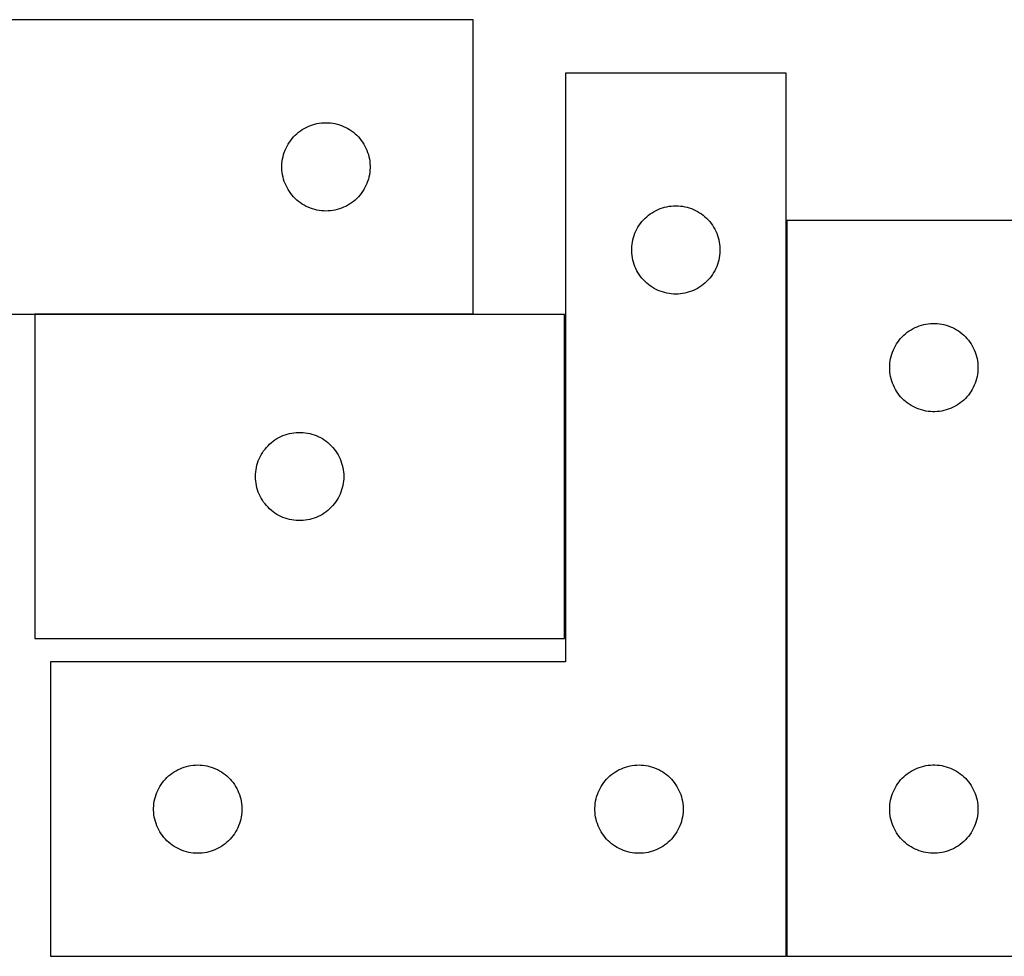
# Model space of a CAD drawing. Header units: millimetres. Extents: x 7 to 1493, y 7 to 2993.
# Tile 9 of 15: x 558 to 893, y 2113 to 2431. Entities that reach past the tile are written whole.
import ezdxf

# ---------------------------------------------------------------- set-up
doc = ezdxf.new("R2010")
doc.units = ezdxf.units.MM
doc.layers.add('COMMON', color=5, linetype='CONTINUOUS', true_color=0x0000ff)
doc.layers.add('CUT', color=7, linetype='CONTINUOUS', true_color=0x000000)

msp = doc.modelspace()

# ---------------------------------------------------------------- linework, layer by layer
at = {"layer": 'COMMON'}
for p, q in [((818.772179, 2113.091859), (818.772179, 2363.091859)), ((712.259693, 2331.196549), (563.302547, 2331.196549))]:
    msp.add_line(p, q, dxfattribs=at)
at = {"layer": 'CUT'}
for p, q in [((712.259693, 2431.296549), (462.259693, 2431.296549)), ((712.259693, 2331.296549), (712.259693, 2431.296549)), ((818.672178, 2413.075211), (743.672178, 2413.075211)), ((743.672178, 2413.075211), (743.672178, 2213.075211)), ((818.672178, 2113.075211), (818.672178, 2413.075211)), ((652.357412, 2392.563528), (652.950551, 2393.058346)), ((652.950551, 2393.058346), (653.568377, 2393.521974)), ((653.568377, 2393.521974), (654.20925, 2393.953183)), ((654.20925, 2393.953183), (654.871472, 2394.350828)), ((654.871472, 2394.350828), (655.553286, 2394.713856)), ((655.553286, 2394.713856), (656.252885, 2395.041303)), ((656.252885, 2395.041303), (656.968412, 2395.332302)), ((656.968412, 2395.332302), (657.697971, 2395.58608)), ((657.697971, 2395.58608), (658.439627, 2395.801965)), ((658.439627, 2395.801965), (659.191412, 2395.979385)), ((659.191412, 2395.979385), (659.951335, 2396.117868)), ((659.951335, 2396.117868), (660.717378, 2396.217048)), ((660.717378, 2396.217048), (661.487512, 2396.276661)), ((661.487512, 2396.276661), (662.259693, 2396.296549)), ((662.259693, 2396.296549), (663.031875, 2396.276661)), ((663.031875, 2396.276661), (663.802008, 2396.217048)), ((663.802008, 2396.217048), (664.568052, 2396.117868)), ((664.568052, 2396.117868), (665.327974, 2395.979385)), ((665.327974, 2395.979385), (666.07976, 2395.801965)), ((666.07976, 2395.801965), (666.821416, 2395.58608)), ((666.821416, 2395.58608), (667.550975, 2395.332302)), ((667.550975, 2395.332302), (668.266502, 2395.041303)), ((668.266502, 2395.041303), (668.9661, 2394.713856)), ((668.9661, 2394.713856), (669.647914, 2394.350828)), ((669.647914, 2394.350828), (670.310136, 2393.953183)), ((670.310136, 2393.953183), (670.95101, 2393.521974)), ((670.95101, 2393.521974), (671.568836, 2393.058346)), ((671.568836, 2393.058346), (672.161975, 2392.563528)), ((649.399974, 2389.018441), (649.814538, 2389.670205)), ((649.814538, 2389.670205), (650.262105, 2390.299764)), ((650.262105, 2390.299764), (650.741487, 2390.905447)), ((650.741487, 2390.905447), (651.251413, 2391.485649)), ((651.251413, 2391.485649), (651.790531, 2392.038832)), ((651.790531, 2392.038832), (652.357412, 2392.563528)), ((672.161975, 2392.563528), (672.728856, 2392.038832)), ((672.728856, 2392.038832), (673.267974, 2391.485649)), ((673.267974, 2391.485649), (673.7779, 2390.905447)), ((673.7779, 2390.905447), (674.257282, 2390.299764)), ((674.257282, 2390.299764), (674.704849, 2389.670205)), ((674.704849, 2389.670205), (675.119413, 2389.018441)), ((648.092355, 2386.224685), (648.364834, 2386.947468)), ((648.364834, 2386.947468), (648.674159, 2387.655265)), ((648.674159, 2387.655265), (649.019511, 2388.346201)), ((649.019511, 2388.346201), (649.399974, 2389.018441)), ((675.119413, 2389.018441), (675.499875, 2388.346201)), ((675.499875, 2388.346201), (675.845227, 2387.655265)), ((675.845227, 2387.655265), (676.154553, 2386.947468)), ((676.154553, 2386.947468), (676.427032, 2386.224685)), ((647.30443, 2382.454181), (647.383853, 2383.222525)), ((647.383853, 2383.222525), (647.502724, 2383.985761)), ((647.502724, 2383.985761), (647.660728, 2384.741866)), ((647.660728, 2384.741866), (647.857445, 2385.488834)), ((647.857445, 2385.488834), (648.092355, 2386.224685)), ((676.427032, 2386.224685), (676.661941, 2385.488834)), ((676.661941, 2385.488834), (676.858659, 2384.741866)), ((676.858659, 2384.741866), (677.016663, 2383.985761)), ((677.016663, 2383.985761), (677.135533, 2383.222525)), ((677.135533, 2383.222525), (677.214956, 2382.454181)), ((647.264666, 2381.682768), (647.30443, 2382.454181)), ((647.264666, 2380.910331), (647.264666, 2381.682768)), ((647.30443, 2380.138917), (647.264666, 2380.910331)), ((647.383853, 2379.370574), (647.30443, 2380.138917)), ((677.214956, 2380.138917), (677.135533, 2379.370574)), ((677.214956, 2382.454181), (677.25472, 2381.682768)), ((677.25472, 2380.910331), (677.214956, 2380.138917)), ((677.25472, 2381.682768), (677.25472, 2380.910331)), ((647.502724, 2378.607338), (647.383853, 2379.370574)), ((647.660728, 2377.851233), (647.502724, 2378.607338)), ((647.857445, 2377.104265), (647.660728, 2377.851233)), ((648.092355, 2376.368414), (647.857445, 2377.104265)), ((648.364834, 2375.645631), (648.092355, 2376.368414)), ((676.427032, 2376.368414), (676.154553, 2375.645631)), ((676.661941, 2377.104265), (676.427032, 2376.368414)), ((676.858659, 2377.851233), (676.661941, 2377.104265)), ((677.016663, 2378.607338), (676.858659, 2377.851233)), ((677.135533, 2379.370574), (677.016663, 2378.607338)), ((648.674159, 2374.937834), (648.364834, 2375.645631)), ((649.019511, 2374.246898), (648.674159, 2374.937834)), ((649.399974, 2373.574657), (649.019511, 2374.246898)), ((649.814538, 2372.922894), (649.399974, 2373.574657)), ((650.262105, 2372.293335), (649.814538, 2372.922894)), ((674.704849, 2372.922894), (674.257282, 2372.293335)), ((675.119413, 2373.574657), (674.704849, 2372.922894)), ((675.499875, 2374.246898), (675.119413, 2373.574657)), ((675.845227, 2374.937834), (675.499875, 2374.246898)), ((676.154553, 2375.645631), (675.845227, 2374.937834)), ((650.741487, 2371.687652), (650.262105, 2372.293335)), ((651.251413, 2371.107449), (650.741487, 2371.687652)), ((651.790531, 2370.554267), (651.251413, 2371.107449)), ((652.357412, 2370.02957), (651.790531, 2370.554267)), ((652.950551, 2369.534752), (652.357412, 2370.02957)), ((672.161975, 2370.02957), (671.568836, 2369.534752)), ((672.728856, 2370.554267), (672.161975, 2370.02957)), ((673.267974, 2371.107449), (672.728856, 2370.554267)), ((673.7779, 2371.687652), (673.267974, 2371.107449)), ((674.257282, 2372.293335), (673.7779, 2371.687652)), ((653.568377, 2369.071124), (652.950551, 2369.534752)), ((654.20925, 2368.639916), (653.568377, 2369.071124)), ((654.871472, 2368.242271), (654.20925, 2368.639916)), ((655.553286, 2367.879243), (654.871472, 2368.242271)), ((656.252885, 2367.551796), (655.553286, 2367.879243)), ((656.968412, 2367.260797), (656.252885, 2367.551796)), ((657.697971, 2367.007019), (656.968412, 2367.260797)), ((658.439627, 2366.791134), (657.697971, 2367.007019)), ((659.191412, 2366.613714), (658.439627, 2366.791134)), ((659.951335, 2366.475231), (659.191412, 2366.613714)), ((660.717378, 2366.376051), (659.951335, 2366.475231)), ((661.487512, 2366.316438), (660.717378, 2366.376051)), ((662.259693, 2366.296549), (661.487512, 2366.316438)), ((663.031875, 2366.316438), (662.259693, 2366.296549)), ((663.802008, 2366.376051), (663.031875, 2366.316438)), ((664.568052, 2366.475231), (663.802008, 2366.376051)), ((665.327974, 2366.613714), (664.568052, 2366.475231)), ((666.07976, 2366.791134), (665.327974, 2366.613714)), ((666.821416, 2367.007019), (666.07976, 2366.791134)), ((667.550975, 2367.260797), (666.821416, 2367.007019)), ((668.266502, 2367.551796), (667.550975, 2367.260797)), ((668.9661, 2367.879243), (668.266502, 2367.551796)), ((669.647914, 2368.242271), (668.9661, 2367.879243)), ((670.310136, 2368.639916), (669.647914, 2368.242271)), ((670.95101, 2369.071124), (670.310136, 2368.639916)), ((671.568836, 2369.534752), (670.95101, 2369.071124)), ((773.783957, 2366.12949), (774.465771, 2366.492517)), ((774.465771, 2366.492517), (775.16537, 2366.819965)), ((775.16537, 2366.819965), (775.880897, 2367.110963)), ((775.880897, 2367.110963), (776.610456, 2367.364742)), ((776.610456, 2367.364742), (777.352111, 2367.580627)), ((777.352111, 2367.580627), (778.103897, 2367.758046)), ((778.103897, 2367.758046), (778.86382, 2367.89653)), ((778.86382, 2367.89653), (779.629863, 2367.995709)), ((779.629863, 2367.995709), (780.399997, 2368.055323)), ((780.399997, 2368.055323), (781.172178, 2368.075211)), ((781.172178, 2368.075211), (781.94436, 2368.055323)), ((781.94436, 2368.055323), (782.714493, 2367.995709)), ((782.714493, 2367.995709), (783.480537, 2367.89653)), ((783.480537, 2367.89653), (784.240459, 2367.758046)), ((784.240459, 2367.758046), (784.992245, 2367.580627)), ((784.992245, 2367.580627), (785.733901, 2367.364742)), ((785.733901, 2367.364742), (786.463459, 2367.110963)), ((786.463459, 2367.110963), (787.178987, 2366.819965)), ((787.178987, 2366.819965), (787.878585, 2366.492517)), ((787.878585, 2366.492517), (788.560399, 2366.12949)), ((769.653971, 2362.684109), (770.163898, 2363.264311)), ((770.163898, 2363.264311), (770.703016, 2363.817494)), ((770.703016, 2363.817494), (771.269896, 2364.34219)), ((771.269896, 2364.34219), (771.863036, 2364.837008)), ((771.863036, 2364.837008), (772.480862, 2365.300636)), ((772.480862, 2365.300636), (773.121735, 2365.731845)), ((773.121735, 2365.731845), (773.783957, 2366.12949)), ((788.560399, 2366.12949), (789.222621, 2365.731845)), ((789.222621, 2365.731845), (789.863495, 2365.300636)), ((789.863495, 2365.300636), (790.48132, 2364.837008)), ((790.48132, 2364.837008), (791.07446, 2364.34219)), ((791.07446, 2364.34219), (791.641341, 2363.817494)), ((791.641341, 2363.817494), (792.180459, 2363.264311)), ((792.180459, 2363.264311), (792.690385, 2362.684109)), ((918.872179, 2363.091859), (818.872179, 2363.091859)), ((818.872179, 2363.091859), (818.872179, 2113.091859)), ((767.586644, 2359.433927), (767.931996, 2360.124862)), ((767.931996, 2360.124862), (768.312459, 2360.797103)), ((768.312459, 2360.797103), (768.727023, 2361.448867)), ((768.727023, 2361.448867), (769.17459, 2362.078425)), ((769.17459, 2362.078425), (769.653971, 2362.684109)), ((792.690385, 2362.684109), (793.169767, 2362.078425)), ((793.169767, 2362.078425), (793.617333, 2361.448867)), ((793.617333, 2361.448867), (794.031898, 2360.797103)), ((794.031898, 2360.797103), (794.41236, 2360.124862)), ((794.41236, 2360.124862), (794.757712, 2359.433927)), ((766.415209, 2355.764423), (766.573213, 2356.520527)), ((766.573213, 2356.520527), (766.76993, 2357.267496)), ((766.76993, 2357.267496), (767.00484, 2358.003347)), ((767.00484, 2358.003347), (767.277319, 2358.72613)), ((767.277319, 2358.72613), (767.586644, 2359.433927)), ((794.757712, 2359.433927), (795.067038, 2358.72613)), ((795.067038, 2358.72613), (795.339517, 2358.003347)), ((795.339517, 2358.003347), (795.574426, 2357.267496)), ((795.574426, 2357.267496), (795.771144, 2356.520527)), ((795.771144, 2356.520527), (795.929147, 2355.764423)), ((766.177151, 2353.46143), (766.216915, 2354.232843)), ((766.177151, 2352.688992), (766.177151, 2353.46143)), ((766.216915, 2354.232843), (766.296338, 2355.001187)), ((766.296338, 2355.001187), (766.415209, 2355.764423)), ((795.929147, 2355.764423), (796.048018, 2355.001187)), ((796.048018, 2355.001187), (796.127441, 2354.232843)), ((796.127441, 2354.232843), (796.167205, 2353.46143)), ((796.167205, 2353.46143), (796.167205, 2352.688992)), ((766.216915, 2351.917579), (766.177151, 2352.688992)), ((766.296338, 2351.149236), (766.216915, 2351.917579)), ((766.415209, 2350.386), (766.296338, 2351.149236)), ((766.573213, 2349.629895), (766.415209, 2350.386)), ((766.76993, 2348.882927), (766.573213, 2349.629895)), ((795.771144, 2349.629895), (795.574426, 2348.882927)), ((795.929147, 2350.386), (795.771144, 2349.629895)), ((796.048018, 2351.149236), (795.929147, 2350.386)), ((796.127441, 2351.917579), (796.048018, 2351.149236)), ((796.167205, 2352.688992), (796.127441, 2351.917579)), ((767.00484, 2348.147075), (766.76993, 2348.882927)), ((767.277319, 2347.424293), (767.00484, 2348.147075)), ((767.586644, 2346.716495), (767.277319, 2347.424293)), ((767.931996, 2346.02556), (767.586644, 2346.716495)), ((794.757712, 2346.716495), (794.41236, 2346.02556)), ((795.067038, 2347.424293), (794.757712, 2346.716495)), ((795.339517, 2348.147075), (795.067038, 2347.424293)), ((795.574426, 2348.882927), (795.339517, 2348.147075)), ((768.312459, 2345.353319), (767.931996, 2346.02556)), ((768.727023, 2344.701555), (768.312459, 2345.353319)), ((769.17459, 2344.071997), (768.727023, 2344.701555)), ((769.653971, 2343.466314), (769.17459, 2344.071997)), ((770.163898, 2342.886111), (769.653971, 2343.466314)), ((770.703016, 2342.332928), (770.163898, 2342.886111)), ((792.180459, 2342.886111), (791.641341, 2342.332928)), ((792.690385, 2343.466314), (792.180459, 2342.886111)), ((793.169767, 2344.071997), (792.690385, 2343.466314)), ((793.617333, 2344.701555), (793.169767, 2344.071997)), ((794.031898, 2345.353319), (793.617333, 2344.701555)), ((794.41236, 2346.02556), (794.031898, 2345.353319)), ((771.269896, 2341.808232), (770.703016, 2342.332928)), ((771.863036, 2341.313414), (771.269896, 2341.808232)), ((772.480862, 2340.849786), (771.863036, 2341.313414)), ((773.121735, 2340.418578), (772.480862, 2340.849786)), ((773.783957, 2340.020933), (773.121735, 2340.418578)), ((774.465771, 2339.657905), (773.783957, 2340.020933)), ((775.16537, 2339.330458), (774.465771, 2339.657905)), ((787.878585, 2339.657905), (787.178987, 2339.330458)), ((788.560399, 2340.020933), (787.878585, 2339.657905)), ((789.222621, 2340.418578), (788.560399, 2340.020933)), ((789.863495, 2340.849786), (789.222621, 2340.418578)), ((790.48132, 2341.313414), (789.863495, 2340.849786)), ((791.07446, 2341.808232), (790.48132, 2341.313414)), ((791.641341, 2342.332928), (791.07446, 2341.808232)), ((775.880897, 2339.039459), (775.16537, 2339.330458)), ((776.610456, 2338.78568), (775.880897, 2339.039459)), ((777.352111, 2338.569795), (776.610456, 2338.78568)), ((778.103897, 2338.392376), (777.352111, 2338.569795)), ((778.86382, 2338.253893), (778.103897, 2338.392376)), ((779.629863, 2338.154713), (778.86382, 2338.253893)), ((780.399997, 2338.0951), (779.629863, 2338.154713)), ((781.172178, 2338.075211), (780.399997, 2338.0951)), ((781.94436, 2338.0951), (781.172178, 2338.075211)), ((782.714493, 2338.154713), (781.94436, 2338.0951)), ((783.480537, 2338.253893), (782.714493, 2338.154713)), ((784.240459, 2338.392376), (783.480537, 2338.253893)), ((784.992245, 2338.569795), (784.240459, 2338.392376)), ((785.733901, 2338.78568), (784.992245, 2338.569795)), ((786.463459, 2339.039459), (785.733901, 2338.78568)), ((787.178987, 2339.330458), (786.463459, 2339.039459)), ((537.259693, 2331.296549), (712.259693, 2331.296549)), ((743.302547, 2331.096548), (563.302547, 2331.096548)), ((563.302547, 2331.096548), (563.302547, 2221.096548)), ((743.302547, 2221.096548), (743.302547, 2331.096548)), ((861.150287, 2325.951578), (861.822528, 2326.332041)), ((861.822528, 2326.332041), (862.513463, 2326.677393)), ((862.513463, 2326.677393), (863.221261, 2326.986718)), ((863.221261, 2326.986718), (863.944043, 2327.259197)), ((863.944043, 2327.259197), (864.679895, 2327.494107)), ((864.679895, 2327.494107), (865.426863, 2327.690824)), ((865.426863, 2327.690824), (866.182968, 2327.848828)), ((866.182968, 2327.848828), (866.946204, 2327.967699)), ((866.946204, 2327.967699), (867.714547, 2328.047122)), ((867.714547, 2328.047122), (868.48596, 2328.086886)), ((868.48596, 2328.086886), (869.258398, 2328.086886)), ((869.258398, 2328.086886), (870.029811, 2328.047122)), ((870.029811, 2328.047122), (870.798155, 2327.967699)), ((870.798155, 2327.967699), (871.561391, 2327.848828)), ((871.561391, 2327.848828), (872.317495, 2327.690824)), ((872.317495, 2327.690824), (873.064464, 2327.494107)), ((873.064464, 2327.494107), (873.800315, 2327.259197)), ((873.800315, 2327.259197), (874.523098, 2326.986718)), ((874.523098, 2326.986718), (875.230895, 2326.677393)), ((875.230895, 2326.677393), (875.92183, 2326.332041)), ((875.92183, 2326.332041), (876.594071, 2325.951578)), ((857.110382, 2322.401001), (857.6052, 2322.99414)), ((857.6052, 2322.99414), (858.129896, 2323.561021)), ((858.129896, 2323.561021), (858.683079, 2324.100139)), ((858.683079, 2324.100139), (859.263282, 2324.610065)), ((859.263282, 2324.610065), (859.868965, 2325.089447)), ((859.868965, 2325.089447), (860.498523, 2325.537014)), ((860.498523, 2325.537014), (861.150287, 2325.951578)), ((876.594071, 2325.951578), (877.245835, 2325.537014)), ((877.245835, 2325.537014), (877.875393, 2325.089447)), ((877.875393, 2325.089447), (878.481077, 2324.610065)), ((878.481077, 2324.610065), (879.061279, 2324.100139)), ((879.061279, 2324.100139), (879.614462, 2323.561021)), ((879.614462, 2323.561021), (880.139158, 2322.99414)), ((880.139158, 2322.99414), (880.633976, 2322.401001)), ((855.127426, 2319.098667), (855.454873, 2319.798266)), ((855.454873, 2319.798266), (855.817901, 2320.48008)), ((855.817901, 2320.48008), (856.215546, 2321.142302)), ((856.215546, 2321.142302), (856.646754, 2321.783175)), ((856.646754, 2321.783175), (857.110382, 2322.401001)), ((880.633976, 2322.401001), (881.097604, 2321.783175)), ((881.097604, 2321.783175), (881.528813, 2321.142302)), ((881.528813, 2321.142302), (881.926458, 2320.48008)), ((881.926458, 2320.48008), (882.289485, 2319.798266)), ((882.289485, 2319.798266), (882.616933, 2319.098667)), ((854.050861, 2315.400217), (854.189344, 2316.16014)), ((854.189344, 2316.16014), (854.366763, 2316.911925)), ((854.366763, 2316.911925), (854.582648, 2317.653581)), ((854.582648, 2317.653581), (854.836427, 2318.38314)), ((854.836427, 2318.38314), (855.127426, 2319.098667)), ((882.616933, 2319.098667), (882.907931, 2318.38314)), ((882.907931, 2318.38314), (883.16171, 2317.653581)), ((883.16171, 2317.653581), (883.377595, 2316.911925)), ((883.377595, 2316.911925), (883.555014, 2316.16014)), ((883.555014, 2316.16014), (883.693498, 2315.400217)), ((853.872179, 2313.091859), (853.892068, 2313.86404)), ((853.892068, 2312.319677), (853.872179, 2313.091859)), ((853.892068, 2313.86404), (853.951681, 2314.634174)), ((853.951681, 2314.634174), (854.050861, 2315.400217)), ((883.693498, 2315.400217), (883.792677, 2314.634174)), ((883.792677, 2314.634174), (883.852291, 2313.86404)), ((883.852291, 2313.86404), (883.872179, 2313.091859)), ((883.872179, 2313.091859), (883.852291, 2312.319677)), ((853.951681, 2311.549544), (853.892068, 2312.319677)), ((854.050861, 2310.7835), (853.951681, 2311.549544)), ((854.189344, 2310.023578), (854.050861, 2310.7835)), ((854.366763, 2309.271792), (854.189344, 2310.023578)), ((883.555014, 2310.023578), (883.377595, 2309.271792)), ((883.693498, 2310.7835), (883.555014, 2310.023578)), ((883.792677, 2311.549544), (883.693498, 2310.7835)), ((883.852291, 2312.319677), (883.792677, 2311.549544)), ((854.582648, 2308.530136), (854.366763, 2309.271792)), ((854.836427, 2307.800577), (854.582648, 2308.530136)), ((855.127426, 2307.08505), (854.836427, 2307.800577)), ((855.454873, 2306.385452), (855.127426, 2307.08505)), ((855.817901, 2305.703638), (855.454873, 2306.385452)), ((882.289485, 2306.385452), (881.926458, 2305.703638)), ((882.616933, 2307.08505), (882.289485, 2306.385452)), ((882.907931, 2307.800577), (882.616933, 2307.08505)), ((883.16171, 2308.530136), (882.907931, 2307.800577)), ((883.377595, 2309.271792), (883.16171, 2308.530136)), ((856.215546, 2305.041416), (855.817901, 2305.703638)), ((856.646754, 2304.400542), (856.215546, 2305.041416)), ((857.110382, 2303.782716), (856.646754, 2304.400542)), ((857.6052, 2303.189577), (857.110382, 2303.782716)), ((858.129896, 2302.622696), (857.6052, 2303.189577)), ((858.683079, 2302.083578), (858.129896, 2302.622696)), ((879.614462, 2302.622696), (879.061279, 2302.083578)), ((880.139158, 2303.189577), (879.614462, 2302.622696)), ((880.633976, 2303.782716), (880.139158, 2303.189577)), ((881.097604, 2304.400542), (880.633976, 2303.782716)), ((881.528813, 2305.041416), (881.097604, 2304.400542)), ((881.926458, 2305.703638), (881.528813, 2305.041416)), ((859.263282, 2301.573652), (858.683079, 2302.083578)), ((859.868965, 2301.09427), (859.263282, 2301.573652)), ((860.498523, 2300.646703), (859.868965, 2301.09427)), ((861.150287, 2300.232139), (860.498523, 2300.646703)), ((861.822528, 2299.851677), (861.150287, 2300.232139)), ((862.513463, 2299.506325), (861.822528, 2299.851677)), ((863.221261, 2299.196999), (862.513463, 2299.506325)), ((875.230895, 2299.506325), (874.523098, 2299.196999)), ((875.92183, 2299.851677), (875.230895, 2299.506325)), ((876.594071, 2300.232139), (875.92183, 2299.851677)), ((877.245835, 2300.646703), (876.594071, 2300.232139)), ((877.875393, 2301.09427), (877.245835, 2300.646703)), ((878.481077, 2301.573652), (877.875393, 2301.09427)), ((879.061279, 2302.083578), (878.481077, 2301.573652)), ((863.944043, 2298.92452), (863.221261, 2299.196999)), ((864.679895, 2298.689611), (863.944043, 2298.92452)), ((865.426863, 2298.492893), (864.679895, 2298.689611)), ((866.182968, 2298.334889), (865.426863, 2298.492893)), ((866.946204, 2298.216019), (866.182968, 2298.334889)), ((867.714547, 2298.136596), (866.946204, 2298.216019)), ((868.48596, 2298.096832), (867.714547, 2298.136596)), ((869.258398, 2298.096832), (868.48596, 2298.096832)), ((870.029811, 2298.136596), (869.258398, 2298.096832)), ((870.798155, 2298.216019), (870.029811, 2298.136596)), ((871.561391, 2298.334889), (870.798155, 2298.216019)), ((872.317495, 2298.492893), (871.561391, 2298.334889)), ((873.064464, 2298.689611), (872.317495, 2298.492893)), ((873.800315, 2298.92452), (873.064464, 2298.689611)), ((874.523098, 2299.196999), (873.800315, 2298.92452)), ((645.580655, 2288.956268), (646.252896, 2289.33673)), ((646.252896, 2289.33673), (646.943831, 2289.682082)), ((646.943831, 2289.682082), (647.651628, 2289.991408)), ((647.651628, 2289.991408), (648.374411, 2290.263887)), ((648.374411, 2290.263887), (649.110262, 2290.498797)), ((649.110262, 2290.498797), (649.857231, 2290.695514)), ((649.857231, 2290.695514), (650.613335, 2290.853518)), ((650.613335, 2290.853518), (651.376572, 2290.972389)), ((651.376572, 2290.972389), (652.144915, 2291.051811)), ((652.144915, 2291.051811), (652.916328, 2291.091575)), ((652.916328, 2291.091575), (653.688766, 2291.091575)), ((653.688766, 2291.091575), (654.460179, 2291.051811)), ((654.460179, 2291.051811), (655.228522, 2290.972389)), ((655.228522, 2290.972389), (655.991758, 2290.853518)), ((655.991758, 2290.853518), (656.747863, 2290.695514)), ((656.747863, 2290.695514), (657.494831, 2290.498797)), ((657.494831, 2290.498797), (658.230683, 2290.263887)), ((658.230683, 2290.263887), (658.953465, 2289.991408)), ((658.953465, 2289.991408), (659.661263, 2289.682082)), ((659.661263, 2289.682082), (660.352198, 2289.33673)), ((660.352198, 2289.33673), (661.024439, 2288.956268)), ((641.54075, 2285.405691), (642.035568, 2285.99883)), ((642.035568, 2285.99883), (642.560264, 2286.565711)), ((642.560264, 2286.565711), (643.113447, 2287.104829)), ((643.113447, 2287.104829), (643.693649, 2287.614755)), ((643.693649, 2287.614755), (644.299333, 2288.094137)), ((644.299333, 2288.094137), (644.928891, 2288.541704)), ((644.928891, 2288.541704), (645.580655, 2288.956268)), ((661.024439, 2288.956268), (661.676203, 2288.541704)), ((661.676203, 2288.541704), (662.305761, 2288.094137)), ((662.305761, 2288.094137), (662.911445, 2287.614755)), ((662.911445, 2287.614755), (663.491647, 2287.104829)), ((663.491647, 2287.104829), (664.04483, 2286.565711)), ((664.04483, 2286.565711), (664.569526, 2285.99883)), ((664.569526, 2285.99883), (665.064344, 2285.405691)), ((639.557793, 2282.103357), (639.885241, 2282.802955)), ((639.885241, 2282.802955), (640.248268, 2283.484769)), ((640.248268, 2283.484769), (640.645913, 2284.146991)), ((640.645913, 2284.146991), (641.077122, 2284.787865)), ((641.077122, 2284.787865), (641.54075, 2285.405691)), ((665.064344, 2285.405691), (665.527972, 2284.787865)), ((665.527972, 2284.787865), (665.95918, 2284.146991)), ((665.95918, 2284.146991), (666.356825, 2283.484769)), ((666.356825, 2283.484769), (666.719853, 2282.802955)), ((666.719853, 2282.802955), (667.0473, 2282.103357)), ((638.619712, 2279.164829), (638.797131, 2279.916615)), ((638.797131, 2279.916615), (639.013016, 2280.658271)), ((639.013016, 2280.658271), (639.266795, 2281.38783)), ((639.266795, 2281.38783), (639.557793, 2282.103357)), ((667.0473, 2282.103357), (667.338299, 2281.38783)), ((667.338299, 2281.38783), (667.592078, 2280.658271)), ((667.592078, 2280.658271), (667.807963, 2279.916615)), ((667.807963, 2279.916615), (667.985382, 2279.164829)), ((638.302547, 2276.096548), (638.322436, 2276.86873)), ((638.322436, 2275.324367), (638.302547, 2276.096548)), ((638.322436, 2276.86873), (638.382049, 2277.638863)), ((638.382049, 2277.638863), (638.481228, 2278.404907)), ((638.481228, 2278.404907), (638.619712, 2279.164829)), ((667.985382, 2279.164829), (668.123865, 2278.404907)), ((668.123865, 2278.404907), (668.223045, 2277.638863)), ((668.223045, 2277.638863), (668.282658, 2276.86873)), ((668.282658, 2276.86873), (668.302547, 2276.096548)), ((668.302547, 2276.096548), (668.282658, 2275.324367)), ((638.382049, 2274.554233), (638.322436, 2275.324367)), ((638.481228, 2273.78819), (638.382049, 2274.554233)), ((638.619712, 2273.028267), (638.481228, 2273.78819)), ((638.797131, 2272.276482), (638.619712, 2273.028267)), ((667.985382, 2273.028267), (667.807963, 2272.276482)), ((668.123865, 2273.78819), (667.985382, 2273.028267)), ((668.223045, 2274.554233), (668.123865, 2273.78819)), ((668.282658, 2275.324367), (668.223045, 2274.554233)), ((639.013016, 2271.534826), (638.797131, 2272.276482)), ((639.266795, 2270.805267), (639.013016, 2271.534826)), ((639.557793, 2270.08974), (639.266795, 2270.805267)), ((639.885241, 2269.390142), (639.557793, 2270.08974)), ((640.248268, 2268.708327), (639.885241, 2269.390142)), ((666.719853, 2269.390142), (666.356825, 2268.708327)), ((667.0473, 2270.08974), (666.719853, 2269.390142)), ((667.338299, 2270.805267), (667.0473, 2270.08974)), ((667.592078, 2271.534826), (667.338299, 2270.805267)), ((667.807963, 2272.276482), (667.592078, 2271.534826)), ((640.645913, 2268.046105), (640.248268, 2268.708327)), ((641.077122, 2267.405232), (640.645913, 2268.046105)), ((641.54075, 2266.787406), (641.077122, 2267.405232)), ((642.035568, 2266.194267), (641.54075, 2266.787406)), ((642.560264, 2265.627386), (642.035568, 2266.194267)), ((664.569526, 2266.194267), (664.04483, 2265.627386)), ((665.064344, 2266.787406), (664.569526, 2266.194267)), ((665.527972, 2267.405232), (665.064344, 2266.787406)), ((665.95918, 2268.046105), (665.527972, 2267.405232)), ((666.356825, 2268.708327), (665.95918, 2268.046105)), ((643.113447, 2265.088268), (642.560264, 2265.627386)), ((643.693649, 2264.578342), (643.113447, 2265.088268)), ((644.299333, 2264.09896), (643.693649, 2264.578342)), ((644.928891, 2263.651393), (644.299333, 2264.09896)), ((645.580655, 2263.236829), (644.928891, 2263.651393)), ((646.252896, 2262.856366), (645.580655, 2263.236829)), ((646.943831, 2262.511014), (646.252896, 2262.856366)), ((647.651628, 2262.201689), (646.943831, 2262.511014)), ((659.661263, 2262.511014), (658.953465, 2262.201689)), ((660.352198, 2262.856366), (659.661263, 2262.511014)), ((661.024439, 2263.236829), (660.352198, 2262.856366)), ((661.676203, 2263.651393), (661.024439, 2263.236829)), ((662.305761, 2264.09896), (661.676203, 2263.651393)), ((662.911445, 2264.578342), (662.305761, 2264.09896)), ((663.491647, 2265.088268), (662.911445, 2264.578342)), ((664.04483, 2265.627386), (663.491647, 2265.088268)), ((648.374411, 2261.92921), (647.651628, 2262.201689)), ((649.110262, 2261.6943), (648.374411, 2261.92921)), ((649.857231, 2261.497583), (649.110262, 2261.6943)), ((650.613335, 2261.339579), (649.857231, 2261.497583)), ((651.376572, 2261.220708), (650.613335, 2261.339579)), ((652.144915, 2261.141286), (651.376572, 2261.220708)), ((652.916328, 2261.101521), (652.144915, 2261.141286)), ((653.688766, 2261.101521), (652.916328, 2261.101521)), ((654.460179, 2261.141286), (653.688766, 2261.101521)), ((655.228522, 2261.220708), (654.460179, 2261.141286)), ((655.991758, 2261.339579), (655.228522, 2261.220708)), ((656.747863, 2261.497583), (655.991758, 2261.339579)), ((657.494831, 2261.6943), (656.747863, 2261.497583)), ((658.230683, 2261.92921), (657.494831, 2261.6943)), ((658.953465, 2262.201689), (658.230683, 2261.92921)), ((563.302547, 2221.096548), (743.302547, 2221.096548)), ((743.672178, 2213.075211), (568.672178, 2213.075211)), ((568.672178, 2213.075211), (568.672178, 2113.075211)), ((609.980862, 2175.300636), (610.621735, 2175.731845)), ((610.621735, 2175.731845), (611.283957, 2176.12949)), ((611.283957, 2176.12949), (611.965771, 2176.492517)), ((611.965771, 2176.492517), (612.66537, 2176.819965)), ((612.66537, 2176.819965), (613.380897, 2177.110963)), ((613.380897, 2177.110963), (614.110456, 2177.364742)), ((614.110456, 2177.364742), (614.852111, 2177.580627)), ((614.852111, 2177.580627), (615.603897, 2177.758046)), ((615.603897, 2177.758046), (616.36382, 2177.89653)), ((616.36382, 2177.89653), (617.129863, 2177.995709)), ((617.129863, 2177.995709), (617.899997, 2178.055323)), ((617.899997, 2178.055323), (618.672178, 2178.075211)), ((618.672178, 2178.075211), (619.44436, 2178.055323)), ((619.44436, 2178.055323), (620.214493, 2177.995709)), ((620.214493, 2177.995709), (620.980537, 2177.89653)), ((620.980537, 2177.89653), (621.740459, 2177.758046)), ((621.740459, 2177.758046), (622.492245, 2177.580627)), ((622.492245, 2177.580627), (623.233901, 2177.364742)), ((623.233901, 2177.364742), (623.963459, 2177.110963)), ((623.963459, 2177.110963), (624.678987, 2176.819965)), ((624.678987, 2176.819965), (625.378585, 2176.492517)), ((625.378585, 2176.492517), (626.060399, 2176.12949)), ((626.060399, 2176.12949), (626.722621, 2175.731845)), ((626.722621, 2175.731845), (627.363495, 2175.300636)), ((759.980862, 2175.300636), (760.621735, 2175.731845)), ((760.621735, 2175.731845), (761.283957, 2176.12949)), ((761.283957, 2176.12949), (761.965771, 2176.492517)), ((761.965771, 2176.492517), (762.66537, 2176.819965)), ((762.66537, 2176.819965), (763.380897, 2177.110963)), ((763.380897, 2177.110963), (764.110456, 2177.364742)), ((764.110456, 2177.364742), (764.852111, 2177.580627)), ((764.852111, 2177.580627), (765.603897, 2177.758046)), ((765.603897, 2177.758046), (766.36382, 2177.89653)), ((766.36382, 2177.89653), (767.129863, 2177.995709)), ((767.129863, 2177.995709), (767.899997, 2178.055323)), ((767.899997, 2178.055323), (768.672178, 2178.075211)), ((768.672178, 2178.075211), (769.44436, 2178.055323)), ((769.44436, 2178.055323), (770.214493, 2177.995709)), ((770.214493, 2177.995709), (770.980537, 2177.89653)), ((770.980537, 2177.89653), (771.740459, 2177.758046)), ((771.740459, 2177.758046), (772.492245, 2177.580627)), ((772.492245, 2177.580627), (773.233901, 2177.364742)), ((773.233901, 2177.364742), (773.963459, 2177.110963)), ((773.963459, 2177.110963), (774.678987, 2176.819965)), ((774.678987, 2176.819965), (775.378585, 2176.492517)), ((775.378585, 2176.492517), (776.060399, 2176.12949)), ((776.060399, 2176.12949), (776.722621, 2175.731845)), ((776.722621, 2175.731845), (777.363495, 2175.300636)), ((859.868965, 2175.089447), (860.498523, 2175.537014)), ((860.498523, 2175.537014), (861.150287, 2175.951578)), ((861.150287, 2175.951578), (861.822528, 2176.332041)), ((861.822528, 2176.332041), (862.513463, 2176.677393)), ((862.513463, 2176.677393), (863.221261, 2176.986718)), ((863.221261, 2176.986718), (863.944043, 2177.259197)), ((863.944043, 2177.259197), (864.679895, 2177.494107)), ((864.679895, 2177.494107), (865.426863, 2177.690824)), ((865.426863, 2177.690824), (866.182968, 2177.848828)), ((866.182968, 2177.848828), (866.946204, 2177.967699)), ((866.946204, 2177.967699), (867.714547, 2178.047122)), ((867.714547, 2178.047122), (868.48596, 2178.086886)), ((868.48596, 2178.086886), (869.258398, 2178.086886)), ((869.258398, 2178.086886), (870.029811, 2178.047122)), ((870.029811, 2178.047122), (870.798155, 2177.967699)), ((870.798155, 2177.967699), (871.561391, 2177.848828)), ((871.561391, 2177.848828), (872.317495, 2177.690824)), ((872.317495, 2177.690824), (873.064464, 2177.494107)), ((873.064464, 2177.494107), (873.800315, 2177.259197)), ((873.800315, 2177.259197), (874.523098, 2176.986718)), ((874.523098, 2176.986718), (875.230895, 2176.677393)), ((875.230895, 2176.677393), (875.92183, 2176.332041)), ((875.92183, 2176.332041), (876.594071, 2175.951578)), ((876.594071, 2175.951578), (877.245835, 2175.537014)), ((877.245835, 2175.537014), (877.875393, 2175.089447)), ((606.67459, 2172.078425), (607.153971, 2172.684109)), ((607.153971, 2172.684109), (607.663898, 2173.264311)), ((607.663898, 2173.264311), (608.203016, 2173.817494)), ((608.203016, 2173.817494), (608.769896, 2174.34219)), ((608.769896, 2174.34219), (609.363036, 2174.837008)), ((609.363036, 2174.837008), (609.980862, 2175.300636)), ((627.363495, 2175.300636), (627.98132, 2174.837008)), ((627.98132, 2174.837008), (628.57446, 2174.34219)), ((628.57446, 2174.34219), (629.141341, 2173.817494)), ((629.141341, 2173.817494), (629.680459, 2173.264311)), ((629.680459, 2173.264311), (630.190385, 2172.684109)), ((630.190385, 2172.684109), (630.669767, 2172.078425)), ((756.67459, 2172.078425), (757.153971, 2172.684109)), ((757.153971, 2172.684109), (757.663898, 2173.264311)), ((757.663898, 2173.264311), (758.203016, 2173.817494)), ((758.203016, 2173.817494), (758.769896, 2174.34219)), ((758.769896, 2174.34219), (759.363036, 2174.837008)), ((759.363036, 2174.837008), (759.980862, 2175.300636)), ((777.363495, 2175.300636), (777.98132, 2174.837008)), ((777.98132, 2174.837008), (778.57446, 2174.34219)), ((778.57446, 2174.34219), (779.141341, 2173.817494)), ((779.141341, 2173.817494), (779.680459, 2173.264311)), ((779.680459, 2173.264311), (780.190385, 2172.684109)), ((780.190385, 2172.684109), (780.669767, 2172.078425)), ((856.646754, 2171.783175), (857.110382, 2172.401001)), ((857.110382, 2172.401001), (857.6052, 2172.99414)), ((857.6052, 2172.99414), (858.129896, 2173.561021)), ((858.129896, 2173.561021), (858.683079, 2174.100139)), ((858.683079, 2174.100139), (859.263282, 2174.610065)), ((859.263282, 2174.610065), (859.868965, 2175.089447)), ((877.875393, 2175.089447), (878.481077, 2174.610065)), ((878.481077, 2174.610065), (879.061279, 2174.100139)), ((879.061279, 2174.100139), (879.614462, 2173.561021)), ((879.614462, 2173.561021), (880.139158, 2172.99414)), ((880.139158, 2172.99414), (880.633976, 2172.401001)), ((880.633976, 2172.401001), (881.097604, 2171.783175)), ((604.777319, 2168.72613), (605.086644, 2169.433927)), ((605.086644, 2169.433927), (605.431996, 2170.124862)), ((605.431996, 2170.124862), (605.812459, 2170.797103)), ((605.812459, 2170.797103), (606.227023, 2171.448867)), ((606.227023, 2171.448867), (606.67459, 2172.078425)), ((630.669767, 2172.078425), (631.117333, 2171.448867)), ((631.117333, 2171.448867), (631.531898, 2170.797103)), ((631.531898, 2170.797103), (631.91236, 2170.124862)), ((631.91236, 2170.124862), (632.257712, 2169.433927)), ((632.257712, 2169.433927), (632.567038, 2168.72613)), ((754.777319, 2168.72613), (755.086644, 2169.433927)), ((755.086644, 2169.433927), (755.431996, 2170.124862)), ((755.431996, 2170.124862), (755.812459, 2170.797103)), ((755.812459, 2170.797103), (756.227023, 2171.448867)), ((756.227023, 2171.448867), (756.67459, 2172.078425)), ((780.669767, 2172.078425), (781.117333, 2171.448867)), ((781.117333, 2171.448867), (781.531898, 2170.797103)), ((781.531898, 2170.797103), (781.91236, 2170.124862)), ((781.91236, 2170.124862), (782.257712, 2169.433927)), ((782.257712, 2169.433927), (782.567038, 2168.72613)), ((854.836427, 2168.38314), (855.127426, 2169.098667)), ((855.127426, 2169.098667), (855.454873, 2169.798266)), ((855.454873, 2169.798266), (855.817901, 2170.48008)), ((855.817901, 2170.48008), (856.215546, 2171.142302)), ((856.215546, 2171.142302), (856.646754, 2171.783175)), ((881.097604, 2171.783175), (881.528813, 2171.142302)), ((881.528813, 2171.142302), (881.926458, 2170.48008)), ((881.926458, 2170.48008), (882.289485, 2169.798266)), ((882.289485, 2169.798266), (882.616933, 2169.098667)), ((882.616933, 2169.098667), (882.907931, 2168.38314)), ((603.796338, 2165.001187), (603.915209, 2165.764423)), ((603.915209, 2165.764423), (604.073213, 2166.520527)), ((604.073213, 2166.520527), (604.26993, 2167.267496)), ((604.26993, 2167.267496), (604.50484, 2168.003347)), ((604.50484, 2168.003347), (604.777319, 2168.72613)), ((632.567038, 2168.72613), (632.839517, 2168.003347)), ((632.839517, 2168.003347), (633.074426, 2167.267496)), ((633.074426, 2167.267496), (633.271144, 2166.520527)), ((633.271144, 2166.520527), (633.429147, 2165.764423)), ((633.429147, 2165.764423), (633.548018, 2165.001187)), ((753.796338, 2165.001187), (753.915209, 2165.764423)), ((753.915209, 2165.764423), (754.073213, 2166.520527)), ((754.073213, 2166.520527), (754.26993, 2167.267496)), ((754.26993, 2167.267496), (754.50484, 2168.003347)), ((754.50484, 2168.003347), (754.777319, 2168.72613)), ((782.567038, 2168.72613), (782.839517, 2168.003347)), ((782.839517, 2168.003347), (783.074426, 2167.267496)), ((783.074426, 2167.267496), (783.271144, 2166.520527)), ((783.271144, 2166.520527), (783.429147, 2165.764423)), ((783.429147, 2165.764423), (783.548018, 2165.001187)), ((853.951681, 2164.634174), (854.050861, 2165.400217)), ((854.050861, 2165.400217), (854.189344, 2166.16014)), ((854.189344, 2166.16014), (854.366763, 2166.911925)), ((854.366763, 2166.911925), (854.582648, 2167.653581)), ((854.582648, 2167.653581), (854.836427, 2168.38314)), ((882.907931, 2168.38314), (883.16171, 2167.653581)), ((883.16171, 2167.653581), (883.377595, 2166.911925)), ((883.377595, 2166.911925), (883.555014, 2166.16014)), ((883.555014, 2166.16014), (883.693498, 2165.400217)), ((883.693498, 2165.400217), (883.792677, 2164.634174)), ((603.677151, 2163.46143), (603.716915, 2164.232843)), ((603.677151, 2162.688992), (603.677151, 2163.46143)), ((603.716915, 2161.917579), (603.677151, 2162.688992)), ((603.716915, 2164.232843), (603.796338, 2165.001187)), ((633.548018, 2165.001187), (633.627441, 2164.232843)), ((633.627441, 2164.232843), (633.667205, 2163.46143)), ((633.667205, 2162.688992), (633.627441, 2161.917579)), ((633.667205, 2163.46143), (633.667205, 2162.688992)), ((753.677151, 2163.46143), (753.716915, 2164.232843)), ((753.677151, 2162.688992), (753.677151, 2163.46143)), ((753.716915, 2161.917579), (753.677151, 2162.688992)), ((753.716915, 2164.232843), (753.796338, 2165.001187)), ((783.548018, 2165.001187), (783.627441, 2164.232843)), ((783.627441, 2164.232843), (783.667205, 2163.46143)), ((783.667205, 2162.688992), (783.627441, 2161.917579)), ((783.667205, 2163.46143), (783.667205, 2162.688992)), ((853.872179, 2163.091859), (853.892068, 2163.86404)), ((853.892068, 2162.319677), (853.872179, 2163.091859)), ((853.892068, 2163.86404), (853.951681, 2164.634174)), ((853.951681, 2161.549544), (853.892068, 2162.319677)), ((883.792677, 2164.634174), (883.852291, 2163.86404)), ((883.852291, 2162.319677), (883.792677, 2161.549544)), ((883.852291, 2163.86404), (883.872179, 2163.091859)), ((883.872179, 2163.091859), (883.852291, 2162.319677)), ((603.796338, 2161.149236), (603.716915, 2161.917579)), ((603.915209, 2160.386), (603.796338, 2161.149236)), ((604.073213, 2159.629895), (603.915209, 2160.386)), ((604.26993, 2158.882927), (604.073213, 2159.629895)), ((604.50484, 2158.147075), (604.26993, 2158.882927)), ((633.074426, 2158.882927), (632.839517, 2158.147075)), ((633.271144, 2159.629895), (633.074426, 2158.882927)), ((633.429147, 2160.386), (633.271144, 2159.629895)), ((633.548018, 2161.149236), (633.429147, 2160.386)), ((633.627441, 2161.917579), (633.548018, 2161.149236)), ((753.796338, 2161.149236), (753.716915, 2161.917579)), ((753.915209, 2160.386), (753.796338, 2161.149236)), ((754.073213, 2159.629895), (753.915209, 2160.386)), ((754.26993, 2158.882927), (754.073213, 2159.629895)), ((754.50484, 2158.147075), (754.26993, 2158.882927)), ((783.074426, 2158.882927), (782.839517, 2158.147075)), ((783.271144, 2159.629895), (783.074426, 2158.882927)), ((783.429147, 2160.386), (783.271144, 2159.629895)), ((783.548018, 2161.149236), (783.429147, 2160.386)), ((783.627441, 2161.917579), (783.548018, 2161.149236)), ((854.050861, 2160.7835), (853.951681, 2161.549544)), ((854.189344, 2160.023578), (854.050861, 2160.7835)), ((854.366763, 2159.271792), (854.189344, 2160.023578)), ((854.582648, 2158.530136), (854.366763, 2159.271792)), ((883.377595, 2159.271792), (883.16171, 2158.530136)), ((883.555014, 2160.023578), (883.377595, 2159.271792)), ((883.693498, 2160.7835), (883.555014, 2160.023578)), ((883.792677, 2161.549544), (883.693498, 2160.7835)), ((604.777319, 2157.424293), (604.50484, 2158.147075)), ((605.086644, 2156.716495), (604.777319, 2157.424293)), ((605.431996, 2156.02556), (605.086644, 2156.716495)), ((605.812459, 2155.353319), (605.431996, 2156.02556)), ((631.91236, 2156.02556), (631.531898, 2155.353319)), ((632.257712, 2156.716495), (631.91236, 2156.02556)), ((632.567038, 2157.424293), (632.257712, 2156.716495)), ((632.839517, 2158.147075), (632.567038, 2157.424293)), ((754.777319, 2157.424293), (754.50484, 2158.147075)), ((755.086644, 2156.716495), (754.777319, 2157.424293)), ((755.431996, 2156.02556), (755.086644, 2156.716495)), ((755.812459, 2155.353319), (755.431996, 2156.02556)), ((781.91236, 2156.02556), (781.531898, 2155.353319)), ((782.257712, 2156.716495), (781.91236, 2156.02556)), ((782.567038, 2157.424293), (782.257712, 2156.716495)), ((782.839517, 2158.147075), (782.567038, 2157.424293)), ((854.836427, 2157.800577), (854.582648, 2158.530136)), ((855.127426, 2157.08505), (854.836427, 2157.800577)), ((855.454873, 2156.385452), (855.127426, 2157.08505)), ((855.817901, 2155.703638), (855.454873, 2156.385452)), ((856.215546, 2155.041416), (855.817901, 2155.703638)), ((881.926458, 2155.703638), (881.528813, 2155.041416)), ((882.289485, 2156.385452), (881.926458, 2155.703638)), ((882.616933, 2157.08505), (882.289485, 2156.385452)), ((882.907931, 2157.800577), (882.616933, 2157.08505)), ((883.16171, 2158.530136), (882.907931, 2157.800577)), ((606.227023, 2154.701555), (605.812459, 2155.353319)), ((606.67459, 2154.071997), (606.227023, 2154.701555)), ((607.153971, 2153.466314), (606.67459, 2154.071997)), ((607.663898, 2152.886111), (607.153971, 2153.466314)), ((608.203016, 2152.332928), (607.663898, 2152.886111)), ((608.769896, 2151.808232), (608.203016, 2152.332928)), ((629.141341, 2152.332928), (628.57446, 2151.808232)), ((629.680459, 2152.886111), (629.141341, 2152.332928)), ((630.190385, 2153.466314), (629.680459, 2152.886111)), ((630.669767, 2154.071997), (630.190385, 2153.466314)), ((631.117333, 2154.701555), (630.669767, 2154.071997)), ((631.531898, 2155.353319), (631.117333, 2154.701555)), ((756.227023, 2154.701555), (755.812459, 2155.353319)), ((756.67459, 2154.071997), (756.227023, 2154.701555)), ((757.153971, 2153.466314), (756.67459, 2154.071997)), ((757.663898, 2152.886111), (757.153971, 2153.466314)), ((758.203016, 2152.332928), (757.663898, 2152.886111)), ((758.769896, 2151.808232), (758.203016, 2152.332928)), ((779.141341, 2152.332928), (778.57446, 2151.808232)), ((779.680459, 2152.886111), (779.141341, 2152.332928)), ((780.190385, 2153.466314), (779.680459, 2152.886111)), ((780.669767, 2154.071997), (780.190385, 2153.466314)), ((781.117333, 2154.701555), (780.669767, 2154.071997)), ((781.531898, 2155.353319), (781.117333, 2154.701555)), ((856.646754, 2154.400542), (856.215546, 2155.041416)), ((857.110382, 2153.782716), (856.646754, 2154.400542)), ((857.6052, 2153.189577), (857.110382, 2153.782716)), ((858.129896, 2152.622696), (857.6052, 2153.189577)), ((858.683079, 2152.083578), (858.129896, 2152.622696)), ((859.263282, 2151.573652), (858.683079, 2152.083578)), ((879.061279, 2152.083578), (878.481077, 2151.573652)), ((879.614462, 2152.622696), (879.061279, 2152.083578)), ((880.139158, 2153.189577), (879.614462, 2152.622696)), ((880.633976, 2153.782716), (880.139158, 2153.189577)), ((881.097604, 2154.400542), (880.633976, 2153.782716)), ((881.528813, 2155.041416), (881.097604, 2154.400542)), ((609.363036, 2151.313414), (608.769896, 2151.808232)), ((609.980862, 2150.849786), (609.363036, 2151.313414)), ((610.621735, 2150.418578), (609.980862, 2150.849786)), ((611.283957, 2150.020933), (610.621735, 2150.418578)), ((611.965771, 2149.657905), (611.283957, 2150.020933)), ((612.66537, 2149.330458), (611.965771, 2149.657905)), ((613.380897, 2149.039459), (612.66537, 2149.330458)), ((614.110456, 2148.78568), (613.380897, 2149.039459)), ((614.852111, 2148.569795), (614.110456, 2148.78568)), ((623.233901, 2148.78568), (622.492245, 2148.569795)), ((623.963459, 2149.039459), (623.233901, 2148.78568)), ((624.678987, 2149.330458), (623.963459, 2149.039459)), ((625.378585, 2149.657905), (624.678987, 2149.330458)), ((626.060399, 2150.020933), (625.378585, 2149.657905)), ((626.722621, 2150.418578), (626.060399, 2150.020933)), ((627.363495, 2150.849786), (626.722621, 2150.418578)), ((627.98132, 2151.313414), (627.363495, 2150.849786)), ((628.57446, 2151.808232), (627.98132, 2151.313414)), ((759.363036, 2151.313414), (758.769896, 2151.808232)), ((759.980862, 2150.849786), (759.363036, 2151.313414)), ((760.621735, 2150.418578), (759.980862, 2150.849786)), ((761.283957, 2150.020933), (760.621735, 2150.418578)), ((761.965771, 2149.657905), (761.283957, 2150.020933)), ((762.66537, 2149.330458), (761.965771, 2149.657905)), ((763.380897, 2149.039459), (762.66537, 2149.330458)), ((764.110456, 2148.78568), (763.380897, 2149.039459)), ((764.852111, 2148.569795), (764.110456, 2148.78568)), ((773.233901, 2148.78568), (772.492245, 2148.569795)), ((773.963459, 2149.039459), (773.233901, 2148.78568)), ((774.678987, 2149.330458), (773.963459, 2149.039459)), ((775.378585, 2149.657905), (774.678987, 2149.330458)), ((776.060399, 2150.020933), (775.378585, 2149.657905)), ((776.722621, 2150.418578), (776.060399, 2150.020933)), ((777.363495, 2150.849786), (776.722621, 2150.418578)), ((777.98132, 2151.313414), (777.363495, 2150.849786)), ((778.57446, 2151.808232), (777.98132, 2151.313414)), ((859.868965, 2151.09427), (859.263282, 2151.573652)), ((860.498523, 2150.646703), (859.868965, 2151.09427)), ((861.150287, 2150.232139), (860.498523, 2150.646703)), ((861.822528, 2149.851677), (861.150287, 2150.232139)), ((862.513463, 2149.506325), (861.822528, 2149.851677)), ((863.221261, 2149.196999), (862.513463, 2149.506325)), ((863.944043, 2148.92452), (863.221261, 2149.196999)), ((864.679895, 2148.689611), (863.944043, 2148.92452)), ((865.426863, 2148.492893), (864.679895, 2148.689611)), ((873.064464, 2148.689611), (872.317495, 2148.492893)), ((873.800315, 2148.92452), (873.064464, 2148.689611)), ((874.523098, 2149.196999), (873.800315, 2148.92452)), ((875.230895, 2149.506325), (874.523098, 2149.196999)), ((875.92183, 2149.851677), (875.230895, 2149.506325)), ((876.594071, 2150.232139), (875.92183, 2149.851677)), ((877.245835, 2150.646703), (876.594071, 2150.232139)), ((877.875393, 2151.09427), (877.245835, 2150.646703)), ((878.481077, 2151.573652), (877.875393, 2151.09427)), ((615.603897, 2148.392376), (614.852111, 2148.569795)), ((616.36382, 2148.253893), (615.603897, 2148.392376)), ((617.129863, 2148.154713), (616.36382, 2148.253893)), ((617.899997, 2148.0951), (617.129863, 2148.154713)), ((618.672178, 2148.075211), (617.899997, 2148.0951)), ((619.44436, 2148.0951), (618.672178, 2148.075211)), ((620.214493, 2148.154713), (619.44436, 2148.0951)), ((620.980537, 2148.253893), (620.214493, 2148.154713)), ((621.740459, 2148.392376), (620.980537, 2148.253893)), ((622.492245, 2148.569795), (621.740459, 2148.392376)), ((765.603897, 2148.392376), (764.852111, 2148.569795)), ((766.36382, 2148.253893), (765.603897, 2148.392376)), ((767.129863, 2148.154713), (766.36382, 2148.253893)), ((767.899997, 2148.0951), (767.129863, 2148.154713)), ((768.672178, 2148.075211), (767.899997, 2148.0951)), ((769.44436, 2148.0951), (768.672178, 2148.075211)), ((770.214493, 2148.154713), (769.44436, 2148.0951)), ((770.980537, 2148.253893), (770.214493, 2148.154713)), ((771.740459, 2148.392376), (770.980537, 2148.253893)), ((772.492245, 2148.569795), (771.740459, 2148.392376)), ((866.182968, 2148.334889), (865.426863, 2148.492893)), ((866.946204, 2148.216019), (866.182968, 2148.334889)), ((867.714547, 2148.136596), (866.946204, 2148.216019)), ((868.48596, 2148.096832), (867.714547, 2148.136596)), ((869.258398, 2148.096832), (868.48596, 2148.096832)), ((870.029811, 2148.136596), (869.258398, 2148.096832)), ((870.798155, 2148.216019), (870.029811, 2148.136596)), ((871.561391, 2148.334889), (870.798155, 2148.216019)), ((872.317495, 2148.492893), (871.561391, 2148.334889)), ((568.672178, 2113.075211), (818.672178, 2113.075211)), ((818.872179, 2113.091859), (1118.872179, 2113.091859))]:
    msp.add_line(p, q, dxfattribs=at)

doc.saveas('drawing.dxf')
